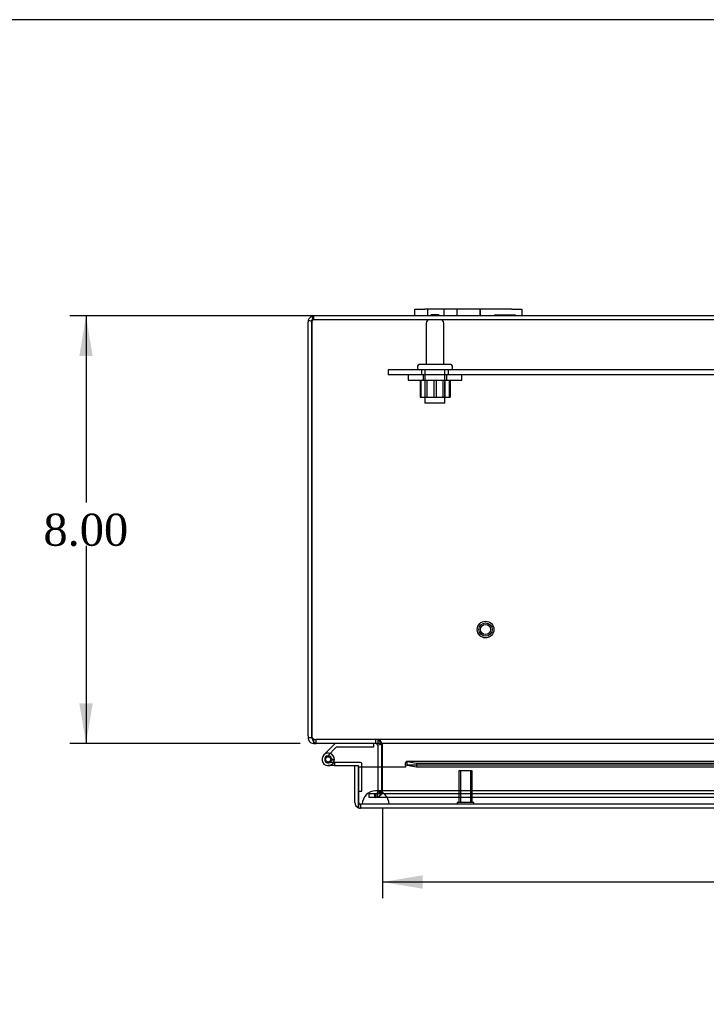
# Model space of a CAD drawing. Header units: inches. Extents: x 0 to 120, y -1 to 80.
# Tile 32 of 64: x 19 to 32, y 61 to 80. Entities that reach past the tile are written whole.
import ezdxf
from ezdxf.enums import TextEntityAlignment as Align
from ezdxf.lldxf.tags import DXFTag

# ---------------------------------------------------------------- set-up
doc = ezdxf.new("R2010")
doc.units = ezdxf.units.IN
doc.header["$MEASUREMENT"] = 0
for name, color, linetype in [('COM40673', 7, 'Continuous'), ('COM55380', 7, 'Continuous'), ('COM55430', 7, 'Continuous'), ('COM55516', 7, 'Continuous'), ('COM70220', 7, 'Continuous'), ('Default', 7, 'Continuous'), ('FET07752', 7, 'Continuous'), ('NTS166105', 7, 'Continuous'), ('STD26089', 7, 'Continuous'), ('STD26258', 7, 'Continuous'), ('WAF25059', 7, 'Continuous')]:
    doc.layers.add(name, color=color, linetype=linetype)
doc.styles.add('SEACAD_Times_New_Roman', font='times.ttf')
tags = doc.linetypes.add('HIDDEN2', pattern=[0.1875, 0.125, -0.0625]).pattern_tags.tags
tags[6:7] = [DXFTag(74, 4), DXFTag(75, 0), DXFTag(340, '0'), DXFTag(46, 0.0), DXFTag(50, 0.0), DXFTag(44, 0.0), DXFTag(45, 0.0)]
tags[4:5] = [DXFTag(74, 4), DXFTag(75, 0), DXFTag(340, '0'), DXFTag(46, 0.0), DXFTag(50, 0.0), DXFTag(44, 0.0), DXFTag(45, 0.0)]
doc.dimstyles.new('HAMMOND_(STH_-_120x80)', dxfattribs={"dimtxt": 0.6, "dimasz": 0.75, "dimexe": 0.3, "dimexo": 0.3, "dimgap": 0.15, "dimtad": 0, "dimtih": 1, "dimtoh": 1, "dimzin": 0, "dimdsep": 46, "dimtxsty": 'SEACAD_Times_New_Roman', "dimblk1": '_SE_FILLED', "dimblk2": '_SE_FILLED', "dimsah": 1, "dimcen": 0.3, "dimadec": 0, "dimazin": 0, "dimtfac": 0.8, "dimtofl": 0, "dimtmove": 1, "dimatfit": 3, "dimfxl": 1, "dimtolj": 1, "dimtzin": 0, "dimarcsym": 0})

# ---------------------------------------------------------------- blocks, each defined once
blk = doc.blocks.new('SE6')
at = {"layer": 'COM40673', "color": 7, "linetype": 'HIDDEN2'}
for p, q in [((43.078, 73.081), (26.078, 73.081)), ((26.078, 73.081), (26.078, 72.986)), ((43.078, 72.986), (26.078, 72.986)), ((26.703, 73.081), (26.703, 72.986)), ((27.203, 72.986), (27.203, 73.081))]:
    blk.add_line(p, q, dxfattribs=at)
at = {"layer": 'COM55380', "color": 7, "linetype": 'HIDDEN2'}
for p, q in [((24.686, 74.018), (24.686, 74.09)), ((24.67, 74.008), (24.67, 74.059)), ((44.47, 74.018), (24.686, 74.018)), ((24.686, 66.162), (24.733, 66.162)), ((24.686, 66.124), (24.686, 66.162)), ((24.733, 66.09), (24.733, 66.162)), ((44.423, 66.162), (24.733, 66.162)), ((25.845, 66.09), (25.845, 66.162)), ((25.892, 66.09), (25.892, 66.162)), ((25.945, 66.075), (25.95, 66.076)), ((25.971, 66.062), (25.971, 66.076)), ((25.881, 65.647), (25.881, 65.187)), ((25.953, 65.647), (25.953, 65.187)), ((25.971, 65.187), (25.971, 65.647)), ((25.723, 65.077), (25.723, 65.149)), ((25.8, 65.149), (25.723, 65.149)), ((25.8, 65.077), (25.723, 65.077)), ((25.819, 65.149), (25.8, 65.149)), ((25.819, 65.077), (25.8, 65.077)), ((25.864, 65.149), (25.819, 65.149)), ((25.819, 65.149), (25.819, 65.077)), ((25.864, 65.077), (25.819, 65.077)), ((25.845, 65.149), (25.845, 65.077)), ((43.291, 65.149), (25.864, 65.149)), ((43.291, 65.077), (25.864, 65.077)), ((25.878, 65.149), (25.878, 65.077)), ((25.881, 65.187), (25.881, 65.185)), ((25.953, 65.187), (25.881, 65.187)), ((25.881, 65.185), (25.953, 65.185)), ((25.953, 65.187), (25.953, 65.185)), ((25.969, 65.185), (25.971, 65.187))]:
    blk.add_line(p, q, dxfattribs=at)
at = {"layer": 'COM55380', "color": 7, "linetype": 'Continuous'}
for p, q in [((26.578, 74.09), (24.686, 74.09)), ((40.578, 74.09), (28.578, 74.09)), ((24.578, 66.232), (24.578, 73.982)), ((24.583, 74.014), (24.65, 73.993)), ((24.65, 73.982), (24.65, 74.014)), ((24.65, 73.993), (24.65, 73.982)), ((24.65, 66.232), (24.65, 73.982)), ((24.65, 73.982), (24.65, 66.232)), ((24.578, 66.232), (24.578, 66.198)), ((24.65, 66.198), (24.578, 66.198)), ((24.65, 66.198), (24.65, 66.232)), ((24.686, 66.09), (24.686, 66.124)), ((24.686, 66.09), (24.733, 66.09)), ((33.507, 66.09), (24.733, 66.09)), ((25.88, 66.062), (25.945, 66.075)), ((25.881, 66.054), (25.881, 65.647)), ((25.953, 66.054), (25.953, 65.647)), ((25.971, 66.054), (25.971, 66.062)), ((25.971, 65.647), (25.971, 66.054))]:
    blk.add_line(p, q, dxfattribs=at)
for centre, radius, start, end in [((24.686, 73.982), 0.108, 108.1098, 162.9101), ((24.686, 73.982), 0.108, 90, 108.1098), ((25.444, 74.207), 0.801, 188.7951, 192.773), ((25.446, 74.207), 0.803, 188.7681, 192.7469), ((24.686, 73.982), 0.108, 162.9101, 180), ((24.686, 66.198), 0.108, 180, 216.8795), ((24.75, 66.232), 0.1, 180, 199.5247), ((24.686, 66.198), 0.036, 180, 216.8795), ((24.831, 66.225), 0.178, 188.7881, 211.1315), ((24.686, 66.198), 0.108, 216.8796, 270), ((25.845, 66.054), 0.036, 11.8682, 89.9999), ((25.845, 66.054), 0.036, 0, 11.8681), ((25.882, 65.94), 0.151, 53.9353, 86.2664), ((25.845, 66.054), 0.108, 0, 11.8681)]:
    blk.add_arc(centre, radius, start, end, dxfattribs=at)
at = {"layer": 'COM55380', "color": 7, "linetype": 'HIDDEN2'}
for centre, radius, start, end in [((25.444, 74.207), 0.801, 188.7951, 190.4611), ((24.686, 73.982), 0.036, 162.2135, 180), ((24.686, 73.982), 0.036, 121.8623, 162.2135), ((25.444, 74.207), 0.801, 192.773, 194.0573), ((25.446, 74.207), 0.803, 192.7469, 194.0154), ((24.686, 73.982), 0.036, 90, 121.8623), ((24.702, 66.226), 0.0542, 210.318, 244.5887), ((24.686, 66.198), 0.036, 216.8795, 270), ((24.736, 66.281), 0.119, 241.517, 268.4762), ((25.845, 66.054), 0.108, 11.8681, 90), ((25.845, 65.185), 0.108, 270, 360), ((25.845, 65.185), 0.036, 270, 360)]:
    blk.add_arc(centre, radius, start, end, dxfattribs=at)
at = {"layer": 'COM55380', "color": 7, "linetype": 'Continuous'}
blk.add_ellipse((24.686, 73.982), major_axis=(0, -0.108), ratio=0.996907, start_param=3.141593, end_param=3.457669, dxfattribs=at)
at = {"layer": 'COM55380', "color": 7, "linetype": 'HIDDEN2'}
for start_param, end_param in [(4.401956, 4.712389), (3.141593, 3.697695)]:
    blk.add_ellipse((24.686, 73.982), major_axis=(0, -0.036), ratio=0.996907, start_param=start_param, end_param=end_param, dxfattribs=at)
at = {"layer": 'COM55380', "color": 7, "linetype": 'Continuous'}
for points, knots in [([(24.65, 74.014), (24.654, 74.017), (24.657, 74.02), (24.662, 74.028), (24.664, 74.031), (24.667, 74.039), (24.668, 74.043), (24.67, 74.05), (24.67, 74.054), (24.67, 74.064), (24.669, 74.07), (24.665, 74.077), (24.663, 74.079), (24.659, 74.082), (24.656, 74.084), (24.652, 74.085)], [0, 0, 0, 0, 0.125, 0.125, 0.25, 0.25, 0.375, 0.375, 0.5, 0.5, 0.75, 0.75, 0.875, 0.875, 1, 1, 1, 1]), ([(24.733, 66.09), (24.724, 66.09), (24.715, 66.094), (24.697, 66.109), (24.688, 66.12), (24.679, 66.133)], [0, 0, 0, 0, 0.5, 0.5, 1, 1, 1, 1])]:
    blk.add_open_spline(points, degree=3, knots=knots, dxfattribs=at)
at = {"layer": 'COM55380', "color": 7, "linetype": 'HIDDEN2'}
for points, knots in [([(24.652, 73.993), (24.654, 73.994), (24.657, 73.995), (24.663, 73.998), (24.665, 73.999), (24.669, 74.003), (24.67, 74.006), (24.67, 74.01), (24.669, 74.012), (24.667, 74.013)], [0, 0, 0, 0, 0.25, 0.25, 0.5, 0.5, 0.75, 0.75, 1, 1, 1, 1]), ([(25.971, 66.076), (25.964, 66.088), (25.958, 66.1), (25.945, 66.121), (25.938, 66.13), (25.925, 66.146), (25.918, 66.152), (25.905, 66.16), (25.898, 66.162), (25.892, 66.162)], [0, 0, 0, 0, 0.25, 0.25, 0.5, 0.5, 0.75, 0.75, 1, 1, 1, 1]), ([(25.969, 65.185), (25.961, 65.171), (25.954, 65.157), (25.939, 65.131), (25.931, 65.119), (25.916, 65.099), (25.908, 65.091), (25.893, 65.08), (25.885, 65.077), (25.878, 65.077)], [0, 0, 0, 0, 0.25, 0.25, 0.5, 0.5, 0.75, 0.75, 1, 1, 1, 1]), ([(25.969, 65.185), (25.954, 65.176), (25.939, 65.166), (25.908, 65.153), (25.893, 65.149), (25.878, 65.149)], [0, 0, 0, 0, 0.5, 0.5, 1, 1, 1, 1])]:
    blk.add_open_spline(points, degree=3, knots=knots, dxfattribs=at)
at = {"layer": 'COM55430', "color": 7, "linetype": 'Continuous'}
for p, q in [((25.453, 65.675), (25.525, 65.675)), ((25.453, 64.988), (25.453, 65.675)), ((25.525, 64.988), (25.525, 65.675)), ((25.525, 65.647), (25.525, 64.988)), ((26.4, 65.647), (25.525, 65.647)), ((26.4, 65.675), (26.4, 65.73)), ((26.4, 65.675), (26.4, 65.647)), ((33.989, 65.755), (26.428, 65.755)), ((26.435, 65.754), (26.608, 65.724)), ((26.435, 65.683), (26.435, 65.754)), ((26.435, 65.683), (26.608, 65.653)), ((26.608, 65.724), (33.989, 65.724)), ((26.608, 65.724), (26.608, 65.653)), ((26.608, 65.653), (33.989, 65.653)), ((25.525, 64.988), (25.525, 64.886)), ((25.525, 64.886), (25.525, 64.988)), ((43.533, 64.88), (25.561, 64.88))]:
    blk.add_line(p, q, dxfattribs=at)
at = {"layer": 'COM55430', "color": 7, "linetype": 'HIDDEN2'}
for p, q in [((42.665, 65.683), (26.428, 65.683)), ((43.533, 64.952), (25.561, 64.952)), ((25.561, 64.952), (25.561, 64.88))]:
    blk.add_line(p, q, dxfattribs=at)
at = {"layer": 'COM55430', "color": 7, "linetype": 'Continuous'}
for centre, radius, start, end in [((26.428, 65.63), 0.0534, 98.3402, 122.4219), ((26.428, 65.63), 0.0534, 82.6265, 90.2336), ((25.561, 64.988), 0.108, 180, 250.5288), ((25.561, 64.988), 0.108, 250.5288, 270)]:
    blk.add_arc(centre, radius, start, end, dxfattribs=at)
at = {"layer": 'COM55430', "color": 7, "linetype": 'HIDDEN2'}
blk.add_arc((25.561, 64.988), 0.036, 180, 270, dxfattribs=at)
blk.add_ellipse((25.561, 64.988), major_axis=(0, 0.036), ratio=0.997813, start_param=1.570796, end_param=3.141593, dxfattribs=at)
at = {"layer": 'COM55430', "color": 7, "linetype": 'Continuous'}
blk.add_ellipse((25.561, 64.988), major_axis=(0, 0.108), ratio=0.997813, start_param=2.801756, end_param=3.141593, dxfattribs=at)
blk.add_open_spline([(26.435, 65.754), (26.429, 65.756), (26.423, 65.756), (26.412, 65.747), (26.406, 65.74), (26.4, 65.73)], degree=3, knots=[0, 0, 0, 0, 0.5, 0.5, 1, 1, 1, 1], dxfattribs=at)
at = {"layer": 'COM55516', "color": 7, "linetype": 'Continuous'}
for p, q in [((25.087, 66.09), (24.876, 65.879)), ((24.94, 65.855), (25.113, 66.028)), ((25.113, 66.028), (25.808, 66.028)), ((25.808, 66.028), (25.808, 66.09)), ((24.892, 65.805), (24.892, 65.78)), ((24.967, 65.855), (24.942, 65.855)), ((25.017, 65.78), (25.017, 65.805)), ((25.072, 65.792), (25.017, 65.792)), ((24.942, 65.73), (24.967, 65.73)), ((25.071, 65.675), (24.955, 65.675)), ((25.071, 65.737), (25.058, 65.737)), ((25.562, 65.737), (25.071, 65.737)), ((25.071, 65.737), (25.071, 65.675)), ((25.071, 65.675), (25.453, 65.675)), ((25.587, 65.647), (25.587, 65.712)), ((25.525, 65.197), (25.525, 65.197))]:
    blk.add_line(p, q, dxfattribs=at)
at = {"layer": 'COM55516', "color": 7, "linetype": 'HIDDEN2'}
for p, q in [((24.919, 65.834), (24.94, 65.855)), ((25.017, 65.792), (25.01, 65.792)), ((25.01, 65.787), (25.071, 65.782)), ((25.058, 65.737), (24.955, 65.737)), ((25.587, 65.197), (25.587, 65.647)), ((25.525, 65.197), (25.587, 65.197))]:
    blk.add_line(p, q, dxfattribs=at)
blk.add_circle((24.955, 65.792), 0.05, dxfattribs=at)
at = {"layer": 'COM55516', "color": 7, "linetype": 'Continuous'}
for centre, radius, start, end in [((24.955, 65.792), 0.117, 132.392, 0), ((24.942, 65.805), 0.05, 90, 180), ((24.942, 65.78), 0.05, 180, 270), ((24.967, 65.805), 0.05, 0, 90), ((24.967, 65.78), 0.05, 270, 0), ((24.955, 65.792), 0.117, 0, 72.9726), ((25.562, 65.712), 0.025, 0, 90)]:
    blk.add_arc(centre, radius, start, end, dxfattribs=at)
at = {"layer": 'COM55516', "color": 7, "linetype": 'HIDDEN2'}
for radius, start, end in [(0.117, 72.9726, 132.392), (0.117, 72.9726, 132.392), (0.055, 131.1959, 0), (0.055, 0, 131.1959)]:
    blk.add_arc((24.955, 65.792), radius, start, end, dxfattribs=at)
at = {"layer": 'COM70220', "color": 7, "linetype": 'HIDDEN2'}
for p, q in [((26.093, 65.202), (25.843, 65.202)), ((43.063, 65.202), (26.093, 65.202)), ((25.843, 64.956), (25.594, 64.954)), ((26.093, 64.954), (25.594, 64.954)), ((25.594, 64.954), (25.594, 64.953)), ((26.093, 64.953), (25.594, 64.953)), ((26.093, 64.956), (25.843, 64.956)), ((26.092, 64.954), (25.843, 64.956)), ((26.092, 64.953), (26.092, 64.954)), ((43.063, 64.956), (26.093, 64.956)), ((43.063, 64.954), (26.093, 64.954)), ((43.063, 64.953), (26.093, 64.953))]:
    blk.add_line(p, q, dxfattribs=at)
blk.add_arc((25.843, 64.952), 0.25, 0, 180, dxfattribs=at)
at = {"layer": 'FET07752', "color": 7, "linetype": 'Continuous'}
for p, q in [((26.578, 74.215), (26.765, 74.215)), ((26.578, 74.09), (26.578, 74.215)), ((26.765, 74.09), (26.578, 74.09)), ((28.39, 74.215), (26.765, 74.215)), ((28.39, 74.09), (26.765, 74.09)), ((26.875, 74.09), (26.875, 74.088)), ((26.901, 74.09), (26.901, 74.088)), ((27.012, 74.088), (27.012, 74.09)), ((28.39, 74.215), (28.578, 74.215)), ((28.578, 74.09), (28.39, 74.09)), ((28.578, 74.215), (28.578, 74.09))]:
    blk.add_line(p, q, dxfattribs=at)
at = {"layer": 'FET07752', "color": 7, "linetype": 'HIDDEN2'}
for p, q in [((26.812, 74.215), (26.812, 74.09)), ((26.875, 74.113), (26.875, 74.09)), ((27.026, 74.11), (26.875, 74.11)), ((26.893, 74.11), (26.893, 74.09)), ((26.893, 74.11), (26.893, 74.09)), ((26.894, 74.11), (26.894, 74.09)), ((26.897, 74.11), (26.897, 74.09)), ((26.901, 74.113), (26.901, 74.09)), ((27.008, 74.11), (27.008, 74.09)), ((27.012, 74.09), (27.012, 74.113)), ((27.026, 74.11), (27.026, 74.09)), ((27.03, 74.11), (27.03, 74.09)), ((27.125, 74.09), (27.125, 74.215)), ((27.359, 74.215), (27.359, 74.09)), ((27.359, 74.215), (27.359, 74.09)), ((27.796, 74.215), (27.796, 74.09)), ((27.796, 74.09), (27.796, 74.215)), ((28.067, 74.11), (28.067, 74.09)), ((28.067, 74.11), (28.19, 74.11)), ((28.132, 74.11), (28.132, 74.09)), ((28.176, 74.11), (28.176, 74.09)), ((28.19, 74.11), (28.19, 74.09)), ((28.19, 74.11), (28.299, 74.11)), ((28.221, 74.11), (28.221, 74.09)), ((28.23, 74.11), (28.23, 74.09)), ((28.29, 74.11), (28.29, 74.09)), ((28.299, 74.11), (28.299, 74.09)), ((28.299, 74.11), (28.344, 74.11)), ((28.33, 74.11), (28.33, 74.09)), ((28.344, 74.11), (28.344, 74.09)), ((28.344, 74.11), (28.453, 74.11)), ((28.388, 74.11), (28.388, 74.09)), ((28.453, 74.11), (28.453, 74.09))]:
    blk.add_line(p, q, dxfattribs=at)
at = {"layer": 'NTS166105', "color": 7, "linetype": 'HIDDEN2'}
for p, q in [((26.674, 72.89), (26.674, 72.57)), ((26.687, 72.89), (26.687, 72.57)), ((26.765, 72.89), (26.765, 72.57)), ((26.799, 72.89), (26.799, 72.57)), ((26.933, 72.89), (26.933, 72.57)), ((26.975, 72.89), (26.975, 72.57)), ((27.106, 72.57), (27.106, 72.89)), ((27.14, 72.89), (27.14, 72.57)), ((27.218, 72.89), (27.218, 72.57)), ((27.234, 72.89), (27.234, 72.57)), ((26.674, 72.57), (26.933, 72.57)), ((26.933, 72.57), (27.218, 72.57)), ((27.218, 72.57), (27.234, 72.57))]:
    blk.add_line(p, q, dxfattribs=at)
at = {"layer": 'STD26089', "color": 7, "linetype": 'HIDDEN2'}
for p, q in [((26.787, 73.958), (26.787, 73.181)), ((27.119, 73.181), (27.119, 73.958)), ((26.628, 73.151), (26.628, 73.111)), ((27.248, 73.181), (26.658, 73.181)), ((27.278, 73.111), (27.278, 73.151)), ((26.765, 73.081), (26.765, 72.456)), ((27.14, 72.456), (27.14, 73.081)), ((27.14, 72.456), (26.765, 72.456))]:
    blk.add_line(p, q, dxfattribs=at)
for centre, radius, start, end in [((26.847, 73.958), 0.06, 90, 180), ((27.059, 73.958), 0.06, 0, 90), ((26.658, 73.151), 0.03, 90, 180), ((27.248, 73.151), 0.03, 0, 90), ((26.658, 73.111), 0.03, 180, 270), ((27.248, 73.111), 0.03, 270, 0)]:
    blk.add_arc(centre, radius, start, end, dxfattribs=at)
at = {"layer": 'STD26258', "color": 7, "linetype": 'HIDDEN2'}
for p, q in [((27.65, 65.577), (27.4, 65.577)), ((27.4, 65.577), (27.4, 64.983)), ((27.43, 65.577), (27.43, 64.983)), ((27.619, 65.577), (27.619, 64.983)), ((27.65, 64.983), (27.65, 65.577)), ((27.681, 64.983), (27.368, 64.983)), ((27.368, 64.983), (27.368, 64.952)), ((27.681, 64.952), (27.681, 64.983))]:
    blk.add_line(p, q, dxfattribs=at)
for radius in [0.156, 0.125, 0.0944]:
    blk.add_circle((27.9, 68.222), radius, dxfattribs=at)
at = {"layer": 'WAF25059', "color": 7, "linetype": 'HIDDEN2'}
for p, q in [((26.453, 72.986), (26.453, 72.89)), ((26.73, 72.986), (26.73, 72.89)), ((27.175, 72.89), (27.175, 72.986)), ((27.453, 72.89), (27.453, 72.986)), ((26.453, 72.89), (27.453, 72.89))]:
    blk.add_line(p, q, dxfattribs=at)
blk = doc.blocks.new('DMBLK359')
at = {"layer": 'Default', "linetype": 'Continuous'}
for points in [[(20.299, 73.34), (20.549, 73.34), (20.424, 74.09)], [(20.299, 66.84), (20.424, 66.09), (20.549, 66.84)]]:
    blk.add_hatch(color=7, dxfattribs=at).paths.add_polyline_path(points)
at = {"layer": 'Default', "color": 7, "linetype": 'Continuous'}
for p, q in [((27.278, 74.09), (20.124, 74.09)), ((20.424, 74.09), (20.424, 70.6)), ((20.424, 69.79), (20.424, 66.09)), ((24.433, 66.09), (20.124, 66.09))]:
    blk.add_line(p, q, dxfattribs=at)
at = {"layer": 'Default', "color": 7, "linetype": 'Continuous', "style": 'SEACAD_Times_New_Roman'}
blk.add_text('8.00', height=0.6, dxfattribs=at).set_placement((19.627, 70.39), align=Align.TOP_LEFT)
blk = doc.blocks.new('_SE_FILLED')
at = {"color": 0}
blk.add_line((0, 0), (-1, 0), dxfattribs=at)
blk.add_solid([(0, 0), (-1, -0.1665), (-1, 0.1665), (0, 0)], dxfattribs=at)
blk = doc.blocks.new('DMBLK373')
at = {"layer": 'Default', "linetype": 'Continuous'}
for points in [[(26.721, 63.372), (26.721, 63.622), (25.971, 63.497)], [(42.435, 63.372), (43.185, 63.497), (42.435, 63.622)]]:
    blk.add_hatch(color=7, dxfattribs=at).paths.add_polyline_path(points)
at = {"layer": 'Default', "color": 7, "linetype": 'Continuous'}
for p, q in [((25.971, 64.887), (25.971, 63.197)), ((43.185, 64.887), (43.185, 63.197)), ((32.42, 63.497), (25.971, 63.497)), ((43.185, 63.497), (36.736, 63.497))]:
    blk.add_line(p, q, dxfattribs=at)
at = {"layer": 'Default', "color": 7, "linetype": 'Continuous', "style": 'SEACAD_Times_New_Roman'}
for s, p in [('17.21', (33.554, 63.797)), ('DOOR ', (33.206, 62.897)), ('OPENING', (32.63, 61.997))]:
    blk.add_text(s, height=0.6, dxfattribs=at).set_placement(p, align=Align.TOP_LEFT)
blk = doc.blocks.new('BORDER')
at = {"layer": 'Default', "color": 7, "linetype": 'Continuous'}
blk.add_line((0, 27.86), (-41.86, 27.86), dxfattribs=at)

msp = doc.modelspace()

# ---------------------------------------------------------------- block references
at = {"layer": 'Default', "color": 7, "xscale": 2.85, "yscale": 2.85, "zscale": 2.85}
msp.add_blockref('BORDER', (119.744, 0.233), dxfattribs=at)
at = {"layer": 'Default'}
msp.add_blockref('SE6', (0, 0), dxfattribs=at)

# ---------------------------------------------------------------- dimensions: what is measured, and where the dimension line sits
at = {"layer": 'Default', "color": 7, "linetype": 'Continuous'}
dim = msp.add_linear_dim(base=(20.424, 66.09), p1=(27.578, 74.09), p2=(24.733, 66.09), angle=90, text='\\A1;<>', dimstyle='HAMMOND_(STH_-_120x80)', override={"dimtmove": 0}, dxfattribs=at)
dim.commit()
dim.dimension.update_dxf_attribs({"geometry": 'DMBLK359', "text_midpoint": (20.424, 70.09), "dimtype": 160})
dim = msp.add_linear_dim(base=(25.971, 63.497), p1=(43.185, 65.187), p2=(25.971, 65.187), text='\\A1;<>\\PDOOR \\XOPENING', dimstyle='HAMMOND_(STH_-_120x80)', override={"dimtmove": 0}, dxfattribs=at)
dim.commit()
dim.dimension.update_dxf_attribs({"geometry": 'DMBLK373', "text_midpoint": (34.578, 63.497), "dimtype": 160})

doc.saveas('drawing.dxf')
